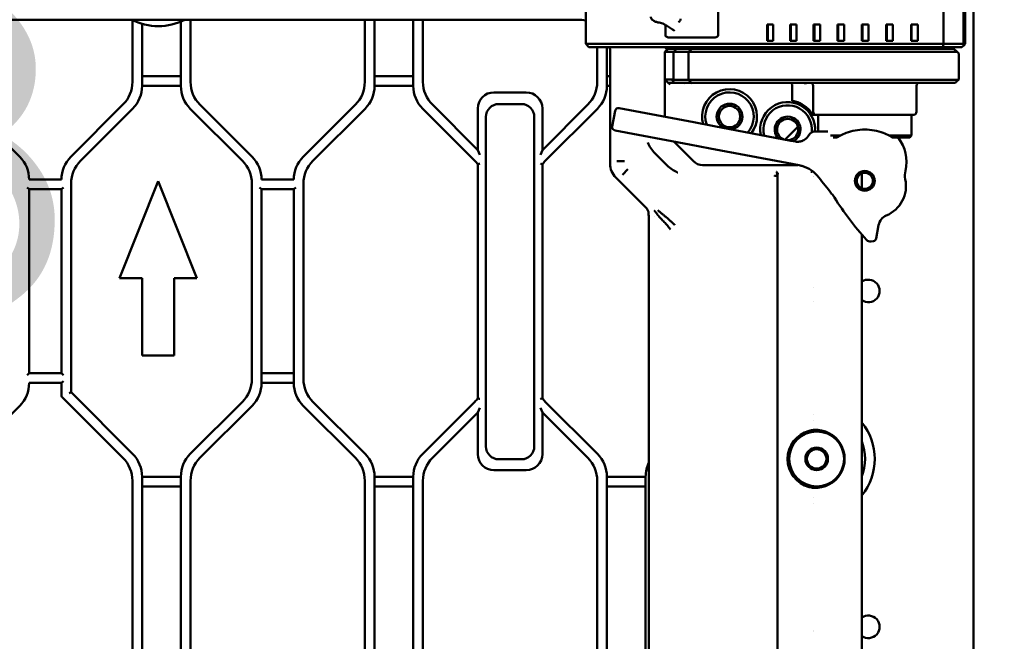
# Model space of a CAD drawing. Header units: millimetres. Extents: x 0 to 14369, y -869 to 2970.
# Tile 123 of 256: x 1239 to 1391, y 1782 to 1879. Entities that reach past the tile are written whole.
import ezdxf

# ---------------------------------------------------------------- set-up
doc = ezdxf.new("R2010")
doc.units = ezdxf.units.MM
doc.header["$LTSCALE"] = 10
for name, color, linetype, lineweight in [('Bemaßung (ISO)', 7, 'Continuous', 25), ('Detailumgrenzung (ISO)', 7, 'Continuous', 25), ('Sichtbar (ISO)', 7, 'Continuous', 50)]:
    doc.layers.add(name, color=color, linetype=linetype, lineweight=lineweight)
doc.styles.add('Bezeichnungstext (DIN)', font='isocpeur.ttf')
doc.styles.add('Notiztext (DIN)', font='isocpeur.ttf')
doc.dimstyles.new('Standard (DIN)', dxfattribs={"dimscale": 10, "dimtxt": 3.5, "dimasz": 2.5, "dimexe": 3.175, "dimexo": 0.8, "dimgap": 0.8, "dimtad": 1, "dimrnd": 1e-08, "dimzin": 0, "dimtxsty": 'Notiztext (DIN)', "dimcen": 0.09, "dimdle": 10, "dimclrd": 256, "dimclre": 256, "dimclrt": 256, "dimadec": 0, "dimazin": 0, "dimtfac": 1, "dimtmove": 0, "dimatfit": 3, "dimfxl": 1, "dimtolj": 1, "dimtzin": 0, "dimlwd": -1, "dimlwe": -1, "dimarcsym": 0})

# ---------------------------------------------------------------- blocks, each defined once
blk = doc.blocks.new('2DDetail1')
at = {"layer": 'Detailumgrenzung (ISO)', "insert": (120.424, 183.156), "char_height": 5.25, "attachment_point": 7, "style": 'Bezeichnungstext (DIN)'}
blk.add_mtext('B', dxfattribs=at)
blk = doc.blocks.new('*D13')
at = {"layer": 'Bemaßung (ISO)', "transparency": 16777216}
for p, q in [((1297.65, 2633.51), (1541.4, 2633.51)), ((1509.65, 1658.51), (1509.65, 2608.51)), ((1293.8, 1633.51), (1541.4, 1633.51))]:
    blk.add_line(p, q, dxfattribs=at)
for points in [[(1505.49, 2608.51), (1513.82, 2608.51), (1509.65, 2633.51)], [(1505.49, 1658.51), (1513.82, 1658.51), (1509.65, 1633.51)]]:
    blk.add_solid(points, dxfattribs=at)
at = {"layer": 'Defpoints', "color": 0, "transparency": 16777216}
for p in [(1289.65, 2633.51), (1509.65, 2633.51), (1285.8, 1633.51)]:
    blk.add_point(p, dxfattribs=at)
at = {"layer": 'Bemaßung (ISO)', "transparency": 16777216, "insert": (1459.65, 2060.89), "char_height": 35, "attachment_point": 1, "rotation": 90, "style": 'Notiztext (DIN)'}
blk.add_mtext('\\A1;1000,00', dxfattribs=at)
blk = doc.blocks.new('*D16')
at = {"layer": 'Bemaßung (ISO)', "transparency": 16777216}
for p, q in [((1319.75, 2563.11), (1623.5, 2563.11)), ((1591.75, 1734.91), (1591.75, 2538.11)), ((1319.75, 1709.91), (1623.5, 1709.91))]:
    blk.add_line(p, q, dxfattribs=at)
for points in [[(1587.59, 2538.11), (1595.92, 2538.11), (1591.75, 2563.11)], [(1587.59, 1734.91), (1595.92, 1734.91), (1591.75, 1709.91)]]:
    blk.add_solid(points, dxfattribs=at)
at = {"layer": 'Defpoints', "color": 0, "transparency": 16777216}
for p in [(1311.75, 2563.11), (1591.75, 2563.11), (1311.75, 1709.91)]:
    blk.add_point(p, dxfattribs=at)
at = {"layer": 'Bemaßung (ISO)', "transparency": 16777216, "insert": (1541.75, 2072.64), "char_height": 35, "attachment_point": 1, "rotation": 90, "style": 'Notiztext (DIN)'}
blk.add_mtext('\\A1;853,20', dxfattribs=at)

msp = doc.modelspace()

# ---------------------------------------------------------------- linework, layer by layer
at = {"layer": 'Sichtbar (ISO)'}
for p, q in [((1386.455, 2137.664), (1386.455, 1635.364)), ((1326.382, 1898.764), (1326.382, 1874.764)), ((1381.821, 1898.764), (1381.821, 1874.764)), ((1384.905, 1898.764), (1384.905, 1874.764)), ((1385.155, 1898.764), (1385.155, 1874.764)), ((1346.896, 1897.391), (1346.896, 1876.137)), ((1212.304, 1878.514), (1325.171, 1878.514)), ((1256.155, 1878.452), (1256.155, 1868.896)), ((1256.155, 1878.452), (1256.155, 1868.896)), ((1257.655, 1868.274), (1257.655, 1877.868)), ((1257.655, 1877.868), (1257.655, 1868.274)), ((1263.655, 1878.222), (1263.655, 1868.274)), ((1263.655, 1868.274), (1263.655, 1878.222)), ((1265.155, 1868.896), (1265.155, 1878.514)), ((1265.155, 1868.896), (1265.155, 1878.514)), ((1292.155, 1878.514), (1292.155, 1868.896)), ((1292.155, 1878.514), (1292.155, 1868.896)), ((1293.655, 1868.274), (1293.655, 1878.514)), ((1293.655, 1878.514), (1293.655, 1868.274)), ((1299.655, 1878.514), (1299.655, 1868.274)), ((1299.655, 1868.274), (1299.655, 1878.514)), ((1301.155, 1868.896), (1301.155, 1878.514)), ((1301.155, 1878.514), (1301.155, 1868.896)), ((1336.789, 1878.432), (1336.943, 1878.334)), ((1338.718, 1877.762), (1338.718, 1877.762)), ((1338.718, 1877.719), (1338.718, 1876.137)), ((1338.755, 1877.696), (1339.838, 1877.009)), ((1354.468, 1877.764), (1354.468, 1875.264)), ((1355.423, 1877.764), (1354.468, 1877.764)), ((1354.606, 1875.264), (1354.606, 1877.764)), ((1355.423, 1875.264), (1355.423, 1877.764)), ((1358.034, 1877.764), (1358.034, 1875.264)), ((1359.011, 1877.764), (1358.034, 1877.764)), ((1358.163, 1875.264), (1358.163, 1877.764)), ((1359.011, 1875.264), (1359.011, 1877.764)), ((1361.675, 1877.764), (1361.675, 1875.264)), ((1362.67, 1877.764), (1361.675, 1877.764)), ((1361.795, 1875.264), (1361.795, 1877.764)), ((1362.67, 1875.264), (1362.67, 1877.764)), ((1365.379, 1877.764), (1365.379, 1875.264)), ((1366.39, 1877.764), (1365.379, 1877.764)), ((1365.491, 1875.264), (1365.491, 1877.764)), ((1366.39, 1875.264), (1366.39, 1877.764)), ((1369.139, 1877.764), (1369.139, 1875.264)), ((1370.162, 1877.764), (1369.139, 1877.764)), ((1369.241, 1875.264), (1369.241, 1877.764)), ((1370.162, 1875.264), (1370.162, 1877.764)), ((1372.942, 1877.764), (1372.942, 1875.264)), ((1373.975, 1877.764), (1372.942, 1877.764)), ((1373.034, 1875.264), (1373.034, 1877.764)), ((1373.975, 1875.264), (1373.975, 1877.764)), ((1376.778, 1877.764), (1376.778, 1875.264)), ((1377.819, 1877.764), (1376.778, 1877.764)), ((1376.861, 1875.264), (1376.861, 1877.764)), ((1377.819, 1875.264), (1377.819, 1877.764)), ((1327.025, 1874.764), (1326.382, 1874.764)), ((1326.882, 1874.264), (1326.382, 1874.764)), ((1381.821, 1874.764), (1327.025, 1874.764)), ((1354.468, 1875.264), (1355.423, 1875.264)), ((1358.034, 1875.264), (1359.011, 1875.264)), ((1361.675, 1875.264), (1362.67, 1875.264)), ((1365.379, 1875.264), (1366.39, 1875.264)), ((1369.139, 1875.264), (1370.162, 1875.264)), ((1372.942, 1875.264), (1373.975, 1875.264)), ((1376.778, 1875.264), (1377.819, 1875.264)), ((1384.905, 1874.764), (1381.821, 1874.764)), ((1385.03, 1874.639), (1384.655, 1874.264)), ((1384.905, 1874.764), (1385.03, 1874.639)), ((1385.155, 1874.764), (1385.03, 1874.639)), ((1327.418, 1874.264), (1326.882, 1874.264)), ((1381.698, 1874.264), (1327.418, 1874.264)), ((1328.155, 1874.264), (1328.155, 1868.896)), ((1328.155, 1868.896), (1328.155, 1874.264)), ((1329.655, 1868.274), (1329.655, 1874.264)), ((1329.655, 1874.264), (1329.655, 1868.274)), ((1330.155, 1873.518), (1330.155, 1856.198)), ((1338.905, 1874.014), (1338.655, 1874.264)), ((1339.155, 1874.014), (1338.655, 1873.514)), ((1339.987, 1873.514), (1338.655, 1873.514)), ((1338.655, 1873.514), (1338.655, 1869.264)), ((1338.905, 1874.014), (1339.155, 1874.014)), ((1340.433, 1874.014), (1339.155, 1874.014)), ((1339.987, 1873.514), (1339.987, 1869.264)), ((1339.987, 1873.514), (1342.303, 1873.514)), ((1340.433, 1874.014), (1342.803, 1874.014)), ((1341.164, 1874.264), (1341.164, 1874.014)), ((1342.803, 1874.014), (1342.303, 1873.514)), ((1343.619, 1873.514), (1342.303, 1873.514)), ((1342.303, 1869.214), (1342.303, 1873.514)), ((1343.9, 1874.014), (1342.803, 1874.014)), ((1382.071, 1873.514), (1343.619, 1873.514)), ((1343.655, 1874.264), (1343.655, 1874.014)), ((1382.092, 1874.014), (1343.9, 1874.014)), ((1345.508, 1874.264), (1345.508, 1874.014)), ((1345.655, 1874.264), (1345.655, 1874.014)), ((1346.155, 1874.014), (1346.155, 1874.264)), ((1347.847, 1874.014), (1347.847, 1874.264)), ((1377.537, 1874.264), (1377.537, 1874.014)), ((1384.655, 1874.264), (1381.698, 1874.264)), ((1383.905, 1873.514), (1382.071, 1873.514)), ((1383.405, 1874.014), (1382.092, 1874.014)), ((1383.405, 1874.014), (1383.905, 1873.514)), ((1384.155, 1873.264), (1383.905, 1873.514)), ((1384.155, 1873.264), (1384.155, 1869.264)), ((1263.655, 1869.774), (1257.655, 1869.774)), ((1257.655, 1869.774), (1263.655, 1869.774)), ((1299.655, 1869.774), (1293.655, 1869.774)), ((1293.655, 1869.774), (1299.655, 1869.774)), ((1330.155, 1869.774), (1329.655, 1869.774)), ((1329.655, 1869.774), (1330.155, 1869.774)), ((1339.155, 1868.764), (1338.655, 1869.264)), ((1339.987, 1869.264), (1338.655, 1869.264)), ((1338.655, 1863.474), (1338.655, 1869.264)), ((1340.11, 1868.764), (1339.155, 1868.764)), ((1339.155, 1868.764), (1339.455, 1868.464)), ((1339.704, 1869.214), (1340.11, 1868.764)), ((1342.303, 1869.214), (1339.704, 1869.214)), ((1342.753, 1868.764), (1340.11, 1868.764)), ((1341.602, 1868.502), (1341.602, 1868.502)), ((1342.303, 1869.214), (1343.619, 1869.214)), ((1342.753, 1868.764), (1342.303, 1869.214)), ((1342.712, 1868.502), (1342.712, 1868.502)), ((1342.753, 1868.764), (1343.872, 1868.764)), ((1343.619, 1869.214), (1382.071, 1869.214)), ((1343.872, 1868.764), (1382.09, 1868.764)), ((1361.15, 1868.764), (1361.15, 1868.764)), ((1382.071, 1869.214), (1384.105, 1869.214)), ((1382.09, 1868.764), (1383.655, 1868.764)), ((1384.105, 1869.214), (1384.155, 1869.264)), ((1257.655, 1868.274), (1263.655, 1868.274)), ((1263.655, 1868.274), (1257.655, 1868.274)), ((1293.655, 1868.274), (1299.655, 1868.274)), ((1299.655, 1868.274), (1293.655, 1868.274)), ((1317.155, 1867.264), (1312.155, 1867.264)), ((1312.155, 1867.264), (1317.155, 1867.264)), ((1329.655, 1868.274), (1330.155, 1868.274)), ((1330.155, 1868.274), (1329.655, 1868.274)), ((1358.383, 1868.264), (1358.383, 1865.955)), ((1361.611, 1868.264), (1361.611, 1864.264)), ((1377.611, 1868.264), (1377.611, 1864.264)), ((1312.914, 1865.453), (1316.414, 1865.453)), ((1316.414, 1865.453), (1312.914, 1865.453)), ((1238.69, 1857.289), (1230.619, 1865.36)), ((1254.69, 1865.36), (1246.619, 1857.289)), ((1254.69, 1865.36), (1246.619, 1857.289)), ((1248.119, 1856.668), (1256.19, 1864.739)), ((1256.19, 1864.739), (1248.119, 1856.668)), ((1265.119, 1864.739), (1273.19, 1856.668)), ((1273.19, 1856.668), (1265.119, 1864.739)), ((1274.69, 1857.289), (1266.619, 1865.36)), ((1274.69, 1857.289), (1266.619, 1865.36)), ((1290.69, 1865.36), (1282.619, 1857.289)), ((1290.69, 1865.36), (1282.619, 1857.289)), ((1284.119, 1856.668), (1292.19, 1864.739)), ((1292.19, 1864.739), (1284.119, 1856.668)), ((1301.119, 1864.739), (1309.19, 1856.668)), ((1309.19, 1856.668), (1301.119, 1864.739)), ((1309.655, 1858.325), (1302.619, 1865.36)), ((1302.619, 1865.36), (1309.655, 1858.325)), ((1309.655, 1864.764), (1309.655, 1858.325)), ((1309.655, 1858.325), (1309.655, 1864.764)), ((1326.69, 1865.36), (1319.655, 1858.325)), ((1319.655, 1858.325), (1326.69, 1865.36)), ((1319.655, 1858.325), (1319.655, 1864.764)), ((1319.655, 1864.764), (1319.655, 1858.325)), ((1320.119, 1856.668), (1328.19, 1864.739)), ((1328.19, 1864.739), (1320.119, 1856.668)), ((1330.494, 1861.966), (1330.959, 1864.423)), ((1331.543, 1864.821), (1331.577, 1864.814)), ((1331.577, 1864.814), (1343.101, 1862.633)), ((1310.914, 1812.453), (1310.914, 1863.453)), ((1310.914, 1863.453), (1310.914, 1812.453)), ((1318.414, 1863.453), (1318.414, 1812.453)), ((1318.414, 1812.453), (1318.414, 1863.453)), ((1343.101, 1862.633), (1346.285, 1862.03)), ((1361.552, 1863.764), (1362.111, 1863.764)), ((1362.111, 1863.764), (1377.111, 1863.764)), ((1362.361, 1863.564), (1362.361, 1861.184)), ((1376.861, 1863.564), (1376.861, 1860.564)), ((1330.926, 1861.375), (1330.892, 1861.382)), ((1342.449, 1859.194), (1330.926, 1861.375)), ((1358.169, 1859.779), (1346.285, 1862.03)), ((1359.253, 1861.923), (1357.278, 1859.948)), ((1357.278, 1859.948), (1359.253, 1861.923)), ((1361.839, 1861.184), (1363.888, 1861.184)), ((1343.069, 1856.6), (1340.014, 1859.655)), ((1358.832, 1859.654), (1358.169, 1859.779)), ((1365.82, 1860.564), (1364.314, 1860.564)), ((1365.309, 1860.264), (1364.733, 1860.264)), ((1365.31, 1860.264), (1365.309, 1860.264)), ((1376.861, 1860.564), (1373.383, 1860.564)), ((1376.561, 1860.264), (1373.897, 1860.264)), ((1376.561, 1860.264), (1376.861, 1860.564)), ((1309.955, 1857.6), (1309.655, 1858.325)), ((1309.655, 1858.325), (1309.955, 1857.6)), ((1319.655, 1858.325), (1319.355, 1857.6)), ((1319.655, 1858.325), (1319.355, 1857.6)), ((1339.01, 1855.93), (1337.066, 1857.874)), ((1345.634, 1858.591), (1342.449, 1859.194)), ((1345.634, 1858.591), (1357.518, 1856.341)), ((1332.394, 1856.63), (1331.196, 1856.63)), ((1357.518, 1856.341), (1359.441, 1855.976)), ((1309.655, 1856.132), (1309.655, 1819.896)), ((1309.655, 1819.896), (1309.655, 1856.132)), ((1319.655, 1819.896), (1319.655, 1856.132)), ((1319.655, 1856.132), (1319.655, 1819.896)), ((1332.921, 1855.359), (1332.073, 1854.511)), ((1359.244, 1856.014), (1344.483, 1856.014)), ((1245.155, 1853.753), (1240.155, 1853.753)), ((1260.155, 1853.514), (1254.155, 1838.514)), ((1254.155, 1838.514), (1260.155, 1853.514)), ((1266.155, 1838.514), (1260.155, 1853.514)), ((1260.155, 1853.514), (1266.155, 1838.514)), ((1281.155, 1853.753), (1276.155, 1853.753)), ((1331.032, 1854.08), (1335.725, 1849.387)), ((1356.13, 1726.776), (1356.078, 1854.365)), ((1369.155, 1854.728), (1369.155, 1852.4)), ((1239.855, 1852.553), (1240.155, 1852.253)), ((1240.155, 1823.774), (1240.155, 1852.253)), ((1240.155, 1852.253), (1240.155, 1823.774)), ((1240.155, 1852.253), (1245.155, 1852.253)), ((1245.155, 1852.253), (1245.455, 1852.553)), ((1245.155, 1852.253), (1245.155, 1823.774)), ((1245.155, 1823.774), (1245.155, 1852.253)), ((1246.655, 1820.825), (1246.655, 1853.132)), ((1246.655, 1853.132), (1246.655, 1820.825)), ((1274.655, 1853.132), (1274.655, 1822.896)), ((1274.655, 1822.896), (1274.655, 1853.132)), ((1275.855, 1852.553), (1276.155, 1852.253)), ((1276.155, 1822.274), (1276.155, 1852.253)), ((1276.155, 1852.253), (1276.155, 1822.274)), ((1276.155, 1852.253), (1281.155, 1852.253)), ((1281.155, 1852.253), (1281.455, 1852.553)), ((1281.155, 1852.253), (1281.155, 1822.274)), ((1281.155, 1822.274), (1281.155, 1852.253)), ((1282.655, 1822.896), (1282.655, 1853.132)), ((1282.655, 1853.132), (1282.655, 1822.896)), ((1337.002, 1848.11), (1337.002, 1848.11)), ((1336.155, 1846.219), (1336.155, 1728.551)), ((1371.36, 1844.649), (1371.752, 1846.718)), ((1369.155, 1845.241), (1369.155, 1727.189)), ((1370.606, 1844.183), (1370.962, 1844.251)), ((1254.155, 1838.514), (1257.68, 1838.514)), ((1257.68, 1838.514), (1254.155, 1838.514)), ((1257.68, 1838.514), (1257.68, 1826.514)), ((1257.68, 1826.514), (1257.68, 1838.514)), ((1262.63, 1838.514), (1266.155, 1838.514)), ((1262.63, 1826.514), (1262.63, 1838.514)), ((1266.155, 1838.514), (1262.63, 1838.514)), ((1262.63, 1838.514), (1262.63, 1826.514)), ((1361.687, 1837.086), (1361.687, 1837.086)), ((1361.687, 1834.854), (1361.687, 1834.854)), ((1257.68, 1826.514), (1262.63, 1826.514)), ((1262.63, 1826.514), (1257.68, 1826.514)), ((1240.155, 1823.774), (1239.855, 1823.474)), ((1245.155, 1823.774), (1240.155, 1823.774)), ((1245.455, 1823.474), (1245.155, 1823.774)), ((1281.155, 1823.774), (1276.155, 1823.774)), ((1276.155, 1823.774), (1281.155, 1823.774)), ((1240.155, 1822.274), (1245.155, 1822.274)), ((1245.155, 1822.274), (1245.455, 1822.574)), ((1245.155, 1822.274), (1245.155, 1820.327)), ((1245.155, 1822.274), (1245.155, 1820.327)), ((1276.155, 1822.274), (1281.155, 1822.274)), ((1281.155, 1822.274), (1276.155, 1822.274)), ((1245.243, 1820.115), (1254.69, 1810.668)), ((1245.243, 1820.115), (1254.69, 1810.668)), ((1246.355, 1820.7), (1246.655, 1820.825)), ((1246.655, 1820.825), (1246.355, 1820.7)), ((1256.19, 1811.289), (1246.655, 1820.825)), ((1246.655, 1820.825), (1256.19, 1811.289)), ((1230.619, 1810.668), (1238.69, 1818.739)), ((1273.19, 1819.36), (1265.119, 1811.289)), ((1265.119, 1811.289), (1273.19, 1819.36)), ((1266.619, 1810.668), (1274.69, 1818.739)), ((1274.69, 1818.739), (1266.619, 1810.668)), ((1282.619, 1818.739), (1290.69, 1810.668)), ((1290.69, 1810.668), (1282.619, 1818.739)), ((1292.19, 1811.289), (1284.119, 1819.36)), ((1284.119, 1819.36), (1292.19, 1811.289)), ((1309.19, 1819.36), (1301.119, 1811.289)), ((1301.119, 1811.289), (1309.19, 1819.36)), ((1309.655, 1817.703), (1309.955, 1818.427)), ((1309.655, 1817.703), (1309.955, 1818.427)), ((1319.355, 1818.427), (1319.655, 1817.703)), ((1319.655, 1817.703), (1319.355, 1818.427)), ((1328.19, 1811.289), (1320.119, 1819.36)), ((1320.119, 1819.36), (1328.19, 1811.289)), ((1302.619, 1810.668), (1309.655, 1817.703)), ((1309.655, 1817.703), (1302.619, 1810.668)), ((1309.655, 1817.703), (1309.655, 1811.264)), ((1309.655, 1811.264), (1309.655, 1817.703)), ((1319.655, 1811.264), (1319.655, 1817.703)), ((1319.655, 1817.703), (1326.69, 1810.668)), ((1319.655, 1817.703), (1319.655, 1811.264)), ((1326.69, 1810.668), (1319.655, 1817.703)), ((1361.687, 1817.419), (1361.687, 1817.419)), ((1316.414, 1810.453), (1312.914, 1810.453)), ((1312.914, 1810.453), (1316.414, 1810.453)), ((1257.655, 1776.274), (1257.655, 1807.753)), ((1263.655, 1807.753), (1257.655, 1807.753)), ((1257.655, 1807.753), (1257.655, 1776.274)), ((1257.655, 1807.753), (1263.655, 1807.753)), ((1263.655, 1807.753), (1263.655, 1776.274)), ((1263.655, 1776.274), (1263.655, 1807.753)), ((1293.655, 1777.774), (1293.655, 1807.753)), ((1299.655, 1807.753), (1293.655, 1807.753)), ((1293.655, 1807.753), (1293.655, 1777.774)), ((1293.655, 1807.753), (1299.655, 1807.753)), ((1299.655, 1807.753), (1299.655, 1777.774)), ((1299.655, 1777.774), (1299.655, 1807.753)), ((1312.155, 1808.764), (1317.155, 1808.764)), ((1317.155, 1808.764), (1312.155, 1808.764)), ((1329.655, 1776.274), (1329.655, 1807.753)), ((1335.655, 1807.753), (1329.655, 1807.753)), ((1329.655, 1807.753), (1329.655, 1776.274)), ((1329.655, 1807.753), (1335.655, 1807.753)), ((1335.655, 1807.753), (1335.655, 1776.274)), ((1335.655, 1776.274), (1335.655, 1807.753)), ((1256.155, 1807.132), (1256.155, 1776.896)), ((1256.155, 1807.132), (1256.155, 1776.896)), ((1257.655, 1806.253), (1263.655, 1806.253)), ((1263.655, 1806.253), (1257.655, 1806.253)), ((1265.155, 1776.896), (1265.155, 1807.132)), ((1265.155, 1807.132), (1265.155, 1776.896)), ((1292.155, 1807.132), (1292.155, 1776.896)), ((1292.155, 1776.896), (1292.155, 1807.132)), ((1293.655, 1806.253), (1299.655, 1806.253)), ((1299.655, 1806.253), (1293.655, 1806.253)), ((1301.155, 1776.896), (1301.155, 1807.132)), ((1301.155, 1807.132), (1301.155, 1776.896)), ((1328.155, 1807.132), (1328.155, 1776.896)), ((1328.155, 1776.896), (1328.155, 1807.132)), ((1329.655, 1806.253), (1335.655, 1806.253)), ((1335.655, 1806.253), (1329.655, 1806.253)), ((1361.687, 1803.609), (1361.687, 1803.609)), ((1361.687, 1783.902), (1361.687, 1783.902)), ((1361.687, 1783.786), (1361.687, 1783.786))]:
    msp.add_line(p, q, dxfattribs=at)
for centre, radius in [((1348.655, 1863.514), 1.65), ((1369.611, 1853.564), 1.53), ((1369.611, 1853.564), 1.25), ((1362.155, 1810.514), 4.25), ((1362.155, 1810.514), 1.75), ((1362.155, 1810.514), 1.5)]:
    msp.add_circle(centre, radius, dxfattribs=at)
for centre, radius, start, end in [((1260.155, 1886.514), 9, 242.73396, 297.26604), ((1260.155, 1886.514), 9, 242.73396, 297.26604), ((1251.155, 1868.896), 5, 315, 0), ((1251.155, 1868.896), 5, 315, 0), ((1270.155, 1868.896), 5, 180, 225), ((1270.155, 1868.896), 5, 180, 225), ((1287.155, 1868.896), 5, 315, 0), ((1287.155, 1868.896), 5, 315, 0), ((1306.155, 1868.896), 5, 180, 225), ((1306.155, 1868.896), 5, 180, 225), ((1323.155, 1868.896), 5, 315, 0), ((1323.155, 1868.896), 5, 315, 0), ((1357.883, 1868.264), 0.5, 0, 90), ((1361.111, 1868.264), 0.5, 0, 90), ((1378.111, 1868.264), 0.5, 90, 180), ((1252.655, 1868.274), 5, 315, 0), ((1252.655, 1868.274), 5, 315, 0), ((1268.655, 1868.274), 5, 180, 225), ((1268.655, 1868.274), 5, 180, 225), ((1288.655, 1868.274), 5, 315, 0), ((1288.655, 1868.274), 5, 315, 0), ((1304.655, 1868.274), 5, 180, 225), ((1304.655, 1868.274), 5, 180, 225), ((1312.155, 1864.764), 2.5, 90, 180), ((1312.155, 1864.764), 2.5, 90, 180), ((1317.155, 1864.764), 2.5, 0, 90), ((1317.155, 1864.764), 2.5, 0, 90), ((1324.655, 1868.274), 5, 315, 0), ((1324.655, 1868.274), 5, 315, 0), ((1348.655, 1863.514), 4.25, 322.7356, 195.82148), ((1348.655, 1863.514), 3.75, 318.85083, 199.70625), ((1312.914, 1863.453), 2, 90, 180), ((1312.914, 1863.453), 2, 90, 180), ((1316.414, 1863.453), 2, 0, 90), ((1316.414, 1863.453), 2, 0, 90), ((1348.655, 1863.514), 2, 277.54752, 241.00957), ((1357.655, 1861.514), 4.25, 355.54931, 191.51629), ((1331.45, 1864.33), 0.5, 79.27854, 169.27854), ((1357.655, 1861.514), 3.75, 353.23321, 194.677), ((1362.111, 1864.264), 0.5, 180, 270), ((1377.111, 1864.264), 0.5, 270, 0), ((1357.655, 1861.514), 2, 295.74474, 222.81235), ((1357.655, 1861.514), 1.65, 272.16931, 246.38778), ((1362.561, 1863.564), 0.2, 90, 180), ((1376.661, 1863.564), 0.2, 0, 90), ((1330.985, 1861.873), 0.5, 169.27854, 259.27854), ((1361.839, 1860.184), 1, 90, 151.42328), ((1359.204, 1861.619), 2, 303.96741, 331.42328), ((1370.071, 1856.53), 6, 346.50942, 38.48388), ((1235.155, 1853.753), 5, 0, 45), ((1235.155, 1853.753), 5, 0, 45), ((1250.155, 1853.753), 5, 135, 180), ((1250.155, 1853.753), 5, 135, 180), ((1251.655, 1853.132), 5, 135, 180), ((1251.655, 1853.132), 5, 135, 180), ((1269.655, 1853.132), 5, 0, 45), ((1269.655, 1853.132), 5, 0, 45), ((1271.155, 1853.753), 5, 0, 45), ((1271.155, 1853.753), 5, 0, 45), ((1286.155, 1853.753), 5, 135, 180), ((1286.155, 1853.753), 5, 135, 180), ((1287.655, 1853.132), 5, 135, 180), ((1287.655, 1853.132), 5, 135, 180), ((1305.655, 1853.132), 5, 36.8699, 45), ((1305.655, 1853.132), 5, 36.8699, 45), ((1323.655, 1853.132), 5, 135, 143.1301), ((1323.655, 1853.132), 5, 135, 143.1301), ((1344.483, 1858.014), 2, 225, 270), ((1358.511, 1851.064), 5, 37.37547, 74.32024), ((1378.823, 1854.431), 3, 166.50942, 191.80745), ((1359.549, 1855.773), 2.6, 325.33497, 325.33531), ((1441.952, 1914.802), 100, 217.37547, 219.21696), ((1370.992, 1852.794), 5, 292.90611, 11.80745), ((1359.828, 1847.783), 6, 32.39849, 39.21696), ((1407.111, 1877.788), 50, 212.39849, 221.83987), ((1373.717, 1846.346), 2, 112.90611, 169.27854), ((1370.456, 1844.969), 0.8, 221.83987, 280.75975), ((1370.869, 1844.742), 0.5, 280.75975, 349.27854), ((1370.155, 1836.514), 1.75, 235.1501, 124.8499), ((1370.155, 1836.514), 1.75, 235.1501, 124.8499), ((1269.655, 1822.896), 5, 315, 0), ((1269.655, 1822.896), 5, 315, 0), ((1287.655, 1822.896), 5, 180, 225), ((1287.655, 1822.896), 5, 180, 225), ((1235.155, 1822.274), 5, 315, 0), ((1235.155, 1822.274), 5, 315, 0), ((1271.155, 1822.274), 5, 315, 0), ((1271.155, 1822.274), 5, 315, 0), ((1286.155, 1822.274), 5, 180, 225), ((1286.155, 1822.274), 5, 180, 225), ((1245.455, 1820.327), 0.3, 180, 225), ((1245.455, 1820.327), 0.3, 180, 225), ((1305.655, 1822.896), 5, 315, 323.1301), ((1305.655, 1822.896), 5, 315, 323.1301), ((1323.655, 1822.896), 5, 216.8699, 225), ((1323.655, 1822.896), 5, 216.8699, 225), ((1362.147, 1810.609), 5.904, 94.47129, 94.47138), ((1362.155, 1810.514), 9, 321.05756, 38.94244), ((1362.155, 1810.514), 9, 321.05756, 38.94244), ((1362.155, 1810.514), 4.512, 105.09345, 254.90643), ((1312.914, 1812.453), 2, 180, 270), ((1312.914, 1812.453), 2, 180, 270), ((1316.414, 1812.453), 2, 270, 0), ((1316.414, 1812.453), 2, 270, 0), ((1362.155, 1810.514), 7.5, 338.96053, 21.03947), ((1362.155, 1810.514), 7.5, 338.96053, 21.03947), ((1251.155, 1807.132), 5, 0, 45), ((1251.155, 1807.132), 5, 0, 45), ((1252.655, 1807.753), 5, 0, 45), ((1252.655, 1807.753), 5, 0, 45), ((1268.655, 1807.753), 5, 135, 180), ((1268.655, 1807.753), 5, 135, 180), ((1270.155, 1807.132), 5, 135, 180), ((1270.155, 1807.132), 5, 135, 180), ((1287.155, 1807.132), 5, 0, 45), ((1287.155, 1807.132), 5, 0, 45), ((1288.655, 1807.753), 5, 0, 45), ((1288.655, 1807.753), 5, 0, 45), ((1304.655, 1807.753), 5, 135, 180), ((1304.655, 1807.753), 5, 135, 180), ((1306.155, 1807.132), 5, 135, 180), ((1306.155, 1807.132), 5, 135, 180), ((1312.155, 1811.264), 2.5, 180, 270), ((1312.155, 1811.264), 2.5, 180, 270), ((1317.155, 1811.264), 2.5, 270, 0), ((1317.155, 1811.264), 2.5, 270, 0), ((1323.155, 1807.132), 5, 0, 45), ((1323.155, 1807.132), 5, 0, 45), ((1324.655, 1807.753), 5, 0, 45), ((1324.655, 1807.753), 5, 0, 45), ((1340.655, 1807.753), 5, 154.15807, 180), ((1340.655, 1807.753), 5, 154.15807, 180), ((1362.16, 1810.582), 6.069, 265.52859, 265.52869), ((1370.155, 1784.514), 1.75, 235.1501, 124.8499), ((1370.155, 1784.514), 1.75, 235.1501, 124.8499)]:
    msp.add_arc(centre, radius, start, end, dxfattribs=at)
for centre, major_axis, ratio, start_param, end_param in [((1325.148, 1873.495), (2.583, 4.312), 0.9948398, 0.2930097, 0.5374234), ((1337.21, 1878.756), (-0.268, -0.422), 0.7697511, 0.0000234, 0.0000488), ((1337.664, 1878.596), (-0.093, -0.491), 0.0856339, 0.0000143, 0.0000949), ((1339.023, 1878.118), (-0.268, -0.422), 0.7697511, 6.2831083, 6.283176), ((1325.148, 1873.495), (2.583, 4.312), 0.9948398, 5.2544259, 5.403653), ((1332.77, 1865.886), (15.232, 16.859), 0.0119612, 5.1927043, 5.2262505), ((1333.159, 1856.202), (2.776, 1.15), 0.998395, 2.7495583, 3.5337241), ((1356.135, 1854.323), (-0.506, 0), 0.1115945, 4.8300962, 6.2293624), ((1336.05, 1846.324), (-0.004, 2.83), 0.037007, 4.6752972, 5.6200102), ((1361.998, 1810.514), (-4.491, 0), 0.9993901, 1.5015032, 4.7816821)]:
    msp.add_ellipse(centre, major_axis=major_axis, ratio=ratio, start_param=start_param, end_param=end_param, dxfattribs=at)
for points, knots in [([(1336.789, 1878.432), (1336.735, 1878.466), (1336.683, 1878.505), (1336.603, 1878.588), (1336.571, 1878.628), (1336.51, 1878.732), (1336.485, 1878.801), (1336.469, 1878.899), (1336.466, 1878.928), (1336.466, 1878.957)], [0.000002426, 0.000002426, 0.000002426, 0.000002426, 0.022712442, 0.022712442, 0.039429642, 0.039429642, 0.061749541, 0.061749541, 0.070745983, 0.070745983, 0.070745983, 0.070745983]), ([(1337.57, 1878.105), (1337.486, 1878.121), (1337.4, 1878.143), (1337.24, 1878.192), (1337.163, 1878.221), (1337.04, 1878.278), (1336.99, 1878.304), (1336.943, 1878.334)], [0, 0, 0, 0, 0.025846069, 0.025846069, 0.051722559, 0.051722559, 0.071503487, 0.071503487, 0.071503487, 0.071503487]), ([(1338.755, 1877.696), (1338.709, 1877.726), (1338.647, 1877.76), (1338.496, 1877.831), (1338.405, 1877.869), (1338.192, 1877.947), (1338.067, 1877.986), (1337.818, 1878.053), (1337.693, 1878.082), (1337.57, 1878.105)], [0, 0, 0, 0, 0.03331023, 0.03331023, 0.06948657, 0.06948657, 0.11043174, 0.11043174, 0.14815651, 0.14815651, 0.14815651, 0.14815651]), ([(1341.078, 1878.651), (1341.078, 1878.59), (1341.067, 1878.528), (1341.027, 1878.415), (1340.998, 1878.362), (1340.925, 1878.268), (1340.881, 1878.227), (1340.802, 1878.173), (1340.769, 1878.155), (1340.735, 1878.14)], [0, 0, 0, 0, 0.018931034, 0.018931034, 0.037396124, 0.037396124, 0.056071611, 0.056071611, 0.068301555, 0.068301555, 0.068301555, 0.068301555]), ([(1338.718, 1876.137), (1338.718, 1876.117), (1338.72, 1876.097), (1338.73, 1876.045), (1338.742, 1876.015), (1338.781, 1875.949), (1338.812, 1875.918), (1338.897, 1875.851), (1338.965, 1875.819), (1339.119, 1875.776), (1339.205, 1875.765), (1339.295, 1875.765)], [-0.15387879, -0.15387879, -0.15387879, -0.15387879, -0.14477637, -0.14477637, -0.12921145, -0.12921145, -0.10639976, -0.10639976, -0.06907313, -0.06907313, -0.03235302, -0.03235302, -0.03235302, -0.03235302]), ([(1340.079, 1876.812), (1340.079, 1876.812), (1340.077, 1876.815), (1340.063, 1876.833), (1340.04, 1876.858), (1339.964, 1876.923), (1339.907, 1876.965), (1339.838, 1877.009)], [0.05193406, 0.05193406, 0.05193406, 0.05193406, 0.068414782, 0.068414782, 0.106759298, 0.106759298, 0.150897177, 0.150897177, 0.150897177, 0.150897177]), ([(1346.266, 1875.765), (1346.33, 1875.765), (1346.392, 1875.77), (1346.549, 1875.794), (1346.635, 1875.822), (1346.746, 1875.882), (1346.786, 1875.91), (1346.841, 1875.971), (1346.86, 1875.998), (1346.885, 1876.057), (1346.893, 1876.086), (1346.895, 1876.123), (1346.896, 1876.13), (1346.896, 1876.137)], [-0.62586416, -0.62586416, -0.62586416, -0.62586416, -0.60161018, -0.60161018, -0.5613385, -0.5613385, -0.53707792, -0.53707792, -0.52080909, -0.52080909, -0.50624282, -0.50624282, -0.5030263, -0.5030263, -0.5030263, -0.5030263]), ([(1339.295, 1875.765), (1340.419, 1875.764), (1341.559, 1875.764), (1343.861, 1875.764), (1345.048, 1875.764), (1346.266, 1875.765)], [10.68721764, 10.68721764, 10.68721764, 10.68721764, 11.10875125, 11.10875125, 11.53028606, 11.53028606, 11.53028606, 11.53028606]), ([(1341.096, 1868.764), (1341.265, 1868.764), (1341.438, 1868.764), (1341.704, 1868.764), (1341.793, 1868.764), (1341.971, 1868.764), (1342.064, 1868.764), (1342.155, 1868.764)], [-0.1110484, -0.1110484, -0.1110484, -0.1110484, -0.05492565, -0.05492565, -0.02723514, -0.02723514, -0.00000149, -0.00000149, -0.00000149, -0.00000149]), ([(1342.155, 1868.764), (1342.201, 1868.764), (1342.246, 1868.764), (1342.336, 1868.764), (1342.382, 1868.764), (1342.517, 1868.764), (1342.605, 1868.764), (1342.871, 1868.764), (1343.045, 1868.764), (1343.213, 1868.764)], [-0.10821476, -0.10821476, -0.10821476, -0.10821476, -0.09445954, -0.09445954, -0.08093295, -0.08093295, -0.05419985, -0.05419985, -0.00000683, -0.00000683, -0.00000683, -0.00000683]), ([(1359.622, 1868.764), (1359.778, 1868.763), (1359.927, 1868.75), (1360.138, 1868.725), (1360.215, 1868.715), (1360.316, 1868.706), (1360.344, 1868.704), (1360.384, 1868.702), (1360.396, 1868.701), (1360.418, 1868.701), (1360.427, 1868.701), (1360.447, 1868.701), (1360.457, 1868.701), (1360.486, 1868.702), (1360.503, 1868.704), (1360.628, 1868.714), (1360.736, 1868.737), (1360.929, 1868.76), (1360.994, 1868.764), (1361.054, 1868.764)], [-1.34129729, -1.34129729, -1.34129729, -1.34129729, -1.30202384, -1.30202384, -1.28095457, -1.28095457, -1.27269421, -1.27269421, -1.26913478, -1.26913478, -1.26641042, -1.26641042, -1.26338426, -1.26338426, -1.25819376, -1.25819376, -1.22652468, -1.22652468, -1.20758384, -1.20758384, -1.20758384, -1.20758384]), ([(1384.105, 1869.214), (1384.051, 1869.16), (1383.998, 1869.107), (1383.947, 1869.056), (1383.895, 1869.004), (1383.845, 1868.954), (1383.797, 1868.906), (1383.748, 1868.857), (1383.701, 1868.81), (1383.655, 1868.764)], [0, 0, 0, 0, 0.33333333, 0.33333333, 0.33333333, 0.66666667, 0.66666667, 0.66666667, 0.99998355, 0.99998355, 0.99998355, 0.99998355]), ([(1358.383, 1865.955), (1358.383, 1865.955), (1358.476, 1865.943), (1358.852, 1865.856), (1359.135, 1865.777), (1359.624, 1865.564), (1359.825, 1865.464), (1360.239, 1865.206), (1360.451, 1865.049), (1360.841, 1864.703), (1361.036, 1864.495), (1361.217, 1864.264)], [-0.84613544, -0.84613544, -0.84613544, -0.84613544, -0.69307276, -0.69307276, -0.54001007, -0.54001007, -0.45790626, -0.45790626, -0.37580244, -0.37580244, -0.28776774, -0.28776774, -0.28776774, -0.28776774]), ([(1361.217, 1864.264), (1361.254, 1864.216), (1361.291, 1864.166), (1361.362, 1864.066), (1361.395, 1864.017), (1361.451, 1863.93), (1361.474, 1863.893), (1361.513, 1863.83), (1361.527, 1863.806), (1361.547, 1863.772), (1361.552, 1863.764), (1361.552, 1863.764)], [-0.390608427, -0.390608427, -0.390608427, -0.390608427, -0.371975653, -0.371975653, -0.353644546, -0.353644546, -0.33705082, -0.33705082, -0.319991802, -0.319991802, -0.301823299, -0.301823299, -0.301823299, -0.301823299]), ([(1373.383, 1860.564), (1373.095, 1860.717), (1372.79, 1860.859), (1371.582, 1861.323), (1370.579, 1861.514), (1368.621, 1861.514), (1367.618, 1861.323), (1366.413, 1860.859), (1366.108, 1860.717), (1365.82, 1860.564)], [3.27025035, 3.27025035, 3.27025035, 3.27025035, 3.37592687, 3.37592687, 3.66959403, 3.66959403, 3.96326119, 3.96326119, 4.06893772, 4.06893772, 4.06893772, 4.06893772]), ([(1335.983, 1859.493), (1335.985, 1859.489), (1335.987, 1859.485), (1336.113, 1859.184), (1336.266, 1858.899), (1336.662, 1858.306), (1336.883, 1858.057), (1337.066, 1857.874)], [-0.14289282, -0.14289282, -0.14289282, -0.14289282, -0.14198464, -0.14198464, -0.07769271, -0.07769271, -0.00000866, -0.00000866, -0.00000866, -0.00000866]), ([(1360.322, 1859.96), (1360.226, 1859.896), (1360.127, 1859.841), (1360.021, 1859.793), (1360.004, 1859.786), (1359.986, 1859.778), (1359.969, 1859.771), (1359.891, 1859.739), (1359.809, 1859.711), (1359.728, 1859.689), (1359.679, 1859.676), (1359.631, 1859.665), (1359.585, 1859.656), (1359.541, 1859.647), (1359.499, 1859.641), (1359.458, 1859.635), (1359.386, 1859.626), (1359.316, 1859.621), (1359.238, 1859.619), (1359.232, 1859.619), (1359.225, 1859.619), (1359.219, 1859.619), (1359.154, 1859.619), (1359.084, 1859.621), (1359.012, 1859.628), (1358.953, 1859.634), (1358.893, 1859.642), (1358.832, 1859.654)], [0.00000006, 0.00000006, 0.00000006, 0.00000006, 0.21530923, 0.21530923, 0.21530923, 0.25, 0.25, 0.25, 0.40489882, 0.40489882, 0.40489882, 0.5, 0.5, 0.5, 0.59097905, 0.59097905, 0.59097905, 0.75, 0.75, 0.75, 0.76258519, 0.76258519, 0.76258519, 0.89351916, 0.89351916, 0.89351916, 1, 1, 1, 1]), ([(1365.309, 1860.264), (1365.359, 1860.296), (1365.411, 1860.328), (1365.466, 1860.361), (1365.52, 1860.394), (1365.576, 1860.427), (1365.635, 1860.461), (1365.694, 1860.495), (1365.756, 1860.529), (1365.82, 1860.564)], [0, 0, 0, 0, 0.3333333, 0.3333333, 0.3333333, 0.6666667, 0.6666667, 0.6666667, 1, 1, 1, 1]), ([(1373.383, 1860.564), (1373.447, 1860.529), (1373.509, 1860.495), (1373.568, 1860.462), (1373.627, 1860.428), (1373.684, 1860.395), (1373.739, 1860.362), (1373.793, 1860.329), (1373.846, 1860.296), (1373.897, 1860.264)], [0, 0, 0, 0, 0.3333333, 0.3333333, 0.3333333, 0.6666667, 0.6666667, 0.6666667, 1, 1, 1, 1]), ([(1309.955, 1856.231), (1309.954, 1856.23), (1309.953, 1856.23), (1309.911, 1856.216), (1309.87, 1856.203), (1309.796, 1856.179), (1309.764, 1856.168), (1309.711, 1856.151), (1309.691, 1856.144), (1309.663, 1856.135), (1309.655, 1856.132), (1309.655, 1856.132), (1309.655, 1856.132), (1309.655, 1856.132)], [-0.000258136, -0.000258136, -0.000258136, -0.000258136, 0, 0, 0.013073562, 0.013073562, 0.025202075, 0.025202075, 0.036700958, 0.036700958, 0.047880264, 0.047880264, 0.048298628, 0.048298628, 0.048298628, 0.048298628]), ([(1309.655, 1856.132), (1309.655, 1856.132), (1309.655, 1856.132), (1309.655, 1856.132), (1309.663, 1856.135), (1309.691, 1856.144), (1309.711, 1856.151), (1309.764, 1856.168), (1309.796, 1856.179), (1309.87, 1856.203), (1309.911, 1856.216), (1309.953, 1856.23), (1309.954, 1856.23), (1309.955, 1856.231)], [-0.048298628, -0.048298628, -0.048298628, -0.048298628, -0.047880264, -0.047880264, -0.036700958, -0.036700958, -0.025202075, -0.025202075, -0.013073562, -0.013073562, 0, 0, 0.000258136, 0.000258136, 0.000258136, 0.000258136]), ([(1319.655, 1856.132), (1319.655, 1856.132), (1319.648, 1856.134), (1319.622, 1856.143), (1319.601, 1856.15), (1319.547, 1856.168), (1319.513, 1856.179), (1319.439, 1856.203), (1319.398, 1856.217), (1319.356, 1856.23), (1319.356, 1856.23), (1319.355, 1856.231)], [0.048298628, 0.048298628, 0.048298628, 0.048298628, 0.059216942, 0.059216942, 0.071125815, 0.071125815, 0.083701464, 0.083701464, 0.096603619, 0.096603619, 0.096861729, 0.096861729, 0.096861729, 0.096861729]), ([(1319.355, 1856.231), (1319.356, 1856.23), (1319.356, 1856.23), (1319.398, 1856.217), (1319.439, 1856.203), (1319.513, 1856.179), (1319.547, 1856.168), (1319.601, 1856.15), (1319.622, 1856.143), (1319.648, 1856.134), (1319.655, 1856.132), (1319.655, 1856.132)], [-0.096861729, -0.096861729, -0.096861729, -0.096861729, -0.096603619, -0.096603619, -0.083701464, -0.083701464, -0.071125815, -0.071125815, -0.059216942, -0.059216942, -0.048298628, -0.048298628, -0.048298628, -0.048298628]), ([(1339.01, 1855.93), (1339.193, 1855.746), (1339.442, 1855.526), (1340.001, 1855.153), (1340.248, 1855.016), (1340.545, 1854.883), (1340.587, 1854.865), (1340.629, 1854.847)], [-0.20060979, -0.20060979, -0.20060979, -0.20060979, -0.08414368, -0.08414368, 0, 0, 0.01367686, 0.01367686, 0.01367686, 0.01367686]), ([(1355.941, 1854.964), (1355.944, 1854.963), (1355.947, 1854.961), (1355.95, 1854.958), (1355.954, 1854.955), (1355.957, 1854.951), (1355.96, 1854.946), (1355.966, 1854.936), (1355.972, 1854.922), (1355.978, 1854.905), (1355.983, 1854.888), (1355.988, 1854.867), (1355.993, 1854.844), (1355.993, 1854.843), (1355.993, 1854.841), (1355.993, 1854.84)], [0, 0, 0, 0, 0.0634764, 0.0634764, 0.0634764, 0.12692955, 0.12692955, 0.12692955, 0.25378617, 0.25378617, 0.25378617, 0.38060998, 0.38060998, 0.38060998, 0.38602325, 0.38602325, 0.38602325, 0.38602325]), ([(1355.993, 1854.84), (1355.997, 1854.818), (1356.001, 1854.793), (1356.005, 1854.766), (1356.009, 1854.738), (1356.014, 1854.708), (1356.019, 1854.676), (1356.024, 1854.645), (1356.029, 1854.612), (1356.036, 1854.578), (1356.039, 1854.56), (1356.042, 1854.543), (1356.045, 1854.525), (1356.048, 1854.513), (1356.05, 1854.501), (1356.052, 1854.488)], [0.38602325, 0.38602325, 0.38602325, 0.38602325, 0.50744094, 0.50744094, 0.50744094, 0.63431909, 0.63431909, 0.63431909, 0.76128458, 0.76128458, 0.76128458, 0.82536642, 0.82536642, 0.82536642, 0.86981499, 0.86981499, 0.86981499, 0.86981499]), ([(1356.094, 1854.462), (1356.095, 1854.468), (1356.097, 1854.474), (1356.098, 1854.479), (1356.105, 1854.516), (1356.112, 1854.552), (1356.117, 1854.586), (1356.123, 1854.621), (1356.127, 1854.654), (1356.129, 1854.686), (1356.131, 1854.717), (1356.132, 1854.747), (1356.131, 1854.774), (1356.131, 1854.78), (1356.131, 1854.785), (1356.131, 1854.791)], [0.09359113, 0.09359113, 0.09359113, 0.09359113, 0.11357889, 0.11357889, 0.11357889, 0.24021048, 0.24021048, 0.24021048, 0.36684207, 0.36684207, 0.36684207, 0.49347365, 0.49347365, 0.49347365, 0.51937248, 0.51937248, 0.51937248, 0.51937248]), ([(1359.441, 1855.976), (1359.488, 1855.968), (1359.535, 1855.958), (1359.582, 1855.948), (1359.629, 1855.937), (1359.676, 1855.926), (1359.723, 1855.915), (1359.77, 1855.903), (1359.816, 1855.891), (1359.862, 1855.878)], [0, 0, 0, 0, 0.3333333, 0.3333333, 0.3333333, 0.6666667, 0.6666667, 0.6666667, 1, 1, 1, 1]), ([(1361.263, 1854.972), (1361.273, 1854.973), (1361.284, 1854.974), (1361.295, 1854.975), (1361.305, 1854.976), (1361.316, 1854.977), (1361.326, 1854.979), (1361.347, 1854.981), (1361.368, 1854.983), (1361.388, 1854.986), (1361.429, 1854.992), (1361.469, 1854.999), (1361.51, 1855.007), (1361.53, 1855.011), (1361.55, 1855.015), (1361.57, 1855.019)], [0.00000012, 0.00000012, 0.00000012, 0.00000012, 0.0374238, 0.0374238, 0.0374238, 0.07457363, 0.07457363, 0.07457363, 0.14808505, 0.14808505, 0.14808505, 0.29217109, 0.29217109, 0.29217109, 0.36333461, 0.36333461, 0.36333461, 0.36333461]), ([(1356.078, 1854.365), (1356.071, 1854.365), (1356.063, 1854.365), (1356.056, 1854.365), (1356.049, 1854.365), (1356.042, 1854.365), (1356.035, 1854.364), (1356.02, 1854.364), (1356.006, 1854.364), (1355.992, 1854.363), (1355.963, 1854.362), (1355.936, 1854.361), (1355.909, 1854.359), (1355.882, 1854.358), (1355.857, 1854.356), (1355.833, 1854.354), (1355.809, 1854.352), (1355.787, 1854.35), (1355.766, 1854.348), (1355.746, 1854.345), (1355.728, 1854.343), (1355.711, 1854.34), (1355.695, 1854.337), (1355.681, 1854.334), (1355.669, 1854.331), (1355.658, 1854.328), (1355.649, 1854.325), (1355.642, 1854.321), (1355.639, 1854.32), (1355.636, 1854.318), (1355.634, 1854.316), (1355.632, 1854.315), (1355.631, 1854.313), (1355.63, 1854.311)], [0, 0, 0, 0, 0.03125, 0.03125, 0.03125, 0.0625, 0.0625, 0.0625, 0.125, 0.125, 0.125, 0.25, 0.25, 0.25, 0.375, 0.375, 0.375, 0.5, 0.5, 0.5, 0.625, 0.625, 0.625, 0.75, 0.75, 0.75, 0.875, 0.875, 0.875, 0.9375, 0.9375, 0.9375, 1, 1, 1, 1]), ([(1356.052, 1854.488), (1356.053, 1854.483), (1356.054, 1854.478), (1356.055, 1854.473), (1356.059, 1854.455), (1356.063, 1854.437), (1356.067, 1854.419), (1356.068, 1854.41), (1356.07, 1854.401), (1356.072, 1854.392)], [0.86981499, 0.86981499, 0.86981499, 0.86981499, 0.88850034, 0.88850034, 0.88850034, 0.95225579, 0.95225579, 0.95225579, 0.98405445, 0.98405445, 0.98405445, 0.98405445]), ([(1335.725, 1849.387), (1335.761, 1849.352), (1335.791, 1849.318), (1335.845, 1849.252), (1335.869, 1849.22), (1335.936, 1849.123), (1335.973, 1849.057), (1336.067, 1848.85), (1336.104, 1848.701), (1336.111, 1848.554)], [-0.41269507, -0.41269507, -0.41269507, -0.41269507, -0.39761981, -0.39761981, -0.38254455, -0.38254455, -0.35239403, -0.35239403, -0.29226423, -0.29226423, -0.29226423, -0.29226423]), ([(1337.609, 1848.187), (1337.599, 1848.201), (1337.589, 1848.214), (1337.578, 1848.227), (1337.568, 1848.241), (1337.559, 1848.254), (1337.549, 1848.267), (1337.529, 1848.293), (1337.51, 1848.318), (1337.492, 1848.343), (1337.455, 1848.392), (1337.42, 1848.439), (1337.386, 1848.484), (1337.353, 1848.527), (1337.321, 1848.568), (1337.291, 1848.607), (1337.262, 1848.645), (1337.234, 1848.681), (1337.207, 1848.713), (1337.156, 1848.777), (1337.11, 1848.829), (1337.075, 1848.864), (1337.057, 1848.882), (1337.042, 1848.896), (1337.03, 1848.905), (1337.023, 1848.91), (1337.018, 1848.914), (1337.013, 1848.917), (1337.009, 1848.92), (1337.005, 1848.922), (1337.002, 1848.923)], [0.00008205, 0.00008205, 0.00008205, 0.00008205, 0.03404824, 0.03404824, 0.03404824, 0.0677061, 0.0677061, 0.0677061, 0.13389957, 0.13389957, 0.13389957, 0.26216074, 0.26216074, 0.26216074, 0.385749, 0.385749, 0.385749, 0.50572827, 0.50572827, 0.50572827, 0.74274325, 0.74274325, 0.74274325, 0.86752268, 0.86752268, 0.86752268, 0.93267441, 0.93267441, 0.93267441, 1, 1, 1, 1]), ([(1337.55, 1849.034), (1337.562, 1849.023), (1337.587, 1848.999), (1337.637, 1848.953), (1337.726, 1848.871), (1337.856, 1848.756), (1338.017, 1848.618), (1338.236, 1848.434), (1338.517, 1848.203), (1338.971, 1847.825), (1339.425, 1847.436), (1339.811, 1847.08), (1340.027, 1846.873), (1340.133, 1846.768), (1340.186, 1846.715)], [0, 0, 0, 0, 0.0155025, 0.0310084, 0.0620311, 0.1241244, 0.1862941, 0.2485401, 0.3733246, 0.498955, 0.7502678, 0.8753776, 0.937821, 1, 1, 1, 1]), ([(1339.497, 1846.026), (1339.461, 1846.079), (1339.383, 1846.19), (1339.27, 1846.344), (1339.028, 1846.646), (1338.788, 1846.917), (1338.532, 1847.192), (1338.291, 1847.442), (1338.048, 1847.697), (1337.933, 1847.82), (1337.82, 1847.943), (1337.714, 1848.063), (1337.661, 1848.125), (1337.635, 1848.156), (1337.617, 1848.177), (1337.609, 1848.187)], [0, 0, 0, 0, 0.073141, 0.1460778, 0.2487436, 0.3510769, 0.4532918, 0.5554532, 0.6575408, 0.7299041, 0.8024516, 0.8752318, 0.9268456, 0.963401, 1, 1, 1, 1]), ([(1309.655, 1819.896), (1309.655, 1819.896), (1309.661, 1819.893), (1309.688, 1819.885), (1309.709, 1819.878), (1309.763, 1819.86), (1309.796, 1819.849), (1309.871, 1819.824), (1309.911, 1819.811), (1309.953, 1819.798), (1309.954, 1819.797), (1309.955, 1819.797)], [0.048298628, 0.048298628, 0.048298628, 0.048298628, 0.059216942, 0.059216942, 0.071125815, 0.071125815, 0.083701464, 0.083701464, 0.096603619, 0.096603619, 0.096861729, 0.096861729, 0.096861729, 0.096861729]), ([(1309.955, 1819.797), (1309.954, 1819.797), (1309.953, 1819.798), (1309.911, 1819.811), (1309.871, 1819.824), (1309.796, 1819.849), (1309.763, 1819.86), (1309.709, 1819.878), (1309.688, 1819.885), (1309.661, 1819.893), (1309.655, 1819.896), (1309.655, 1819.896)], [-0.096861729, -0.096861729, -0.096861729, -0.096861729, -0.096603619, -0.096603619, -0.083701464, -0.083701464, -0.071125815, -0.071125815, -0.059216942, -0.059216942, -0.048298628, -0.048298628, -0.048298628, -0.048298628]), ([(1319.355, 1819.797), (1319.356, 1819.797), (1319.356, 1819.798), (1319.399, 1819.811), (1319.44, 1819.825), (1319.513, 1819.849), (1319.545, 1819.859), (1319.598, 1819.877), (1319.619, 1819.884), (1319.647, 1819.893), (1319.654, 1819.895), (1319.655, 1819.896), (1319.655, 1819.896), (1319.655, 1819.896)], [-0.000258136, -0.000258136, -0.000258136, -0.000258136, 0, 0, 0.013073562, 0.013073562, 0.025202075, 0.025202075, 0.036700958, 0.036700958, 0.047880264, 0.047880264, 0.048298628, 0.048298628, 0.048298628, 0.048298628]), ([(1319.655, 1819.896), (1319.655, 1819.896), (1319.655, 1819.896), (1319.654, 1819.895), (1319.647, 1819.893), (1319.619, 1819.884), (1319.598, 1819.877), (1319.545, 1819.859), (1319.513, 1819.849), (1319.44, 1819.825), (1319.399, 1819.811), (1319.356, 1819.798), (1319.356, 1819.797), (1319.355, 1819.797)], [-0.048298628, -0.048298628, -0.048298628, -0.048298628, -0.047880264, -0.047880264, -0.036700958, -0.036700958, -0.025202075, -0.025202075, -0.013073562, -0.013073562, 0, 0, 0.000258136, 0.000258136, 0.000258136, 0.000258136]), ([(1361.687, 1814.991), (1361.686, 1814.991), (1361.685, 1814.991), (1361.592, 1814.984), (1361.477, 1814.972), (1361.231, 1814.931), (1361.101, 1814.903), (1360.98, 1814.87)], [0.381668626, 0.381668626, 0.381668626, 0.381668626, 0.382195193, 0.382195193, 0.420633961, 0.420633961, 0.458124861, 0.458124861, 0.458124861, 0.458124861]), ([(1360.98, 1806.158), (1361.101, 1806.125), (1361.231, 1806.097), (1361.477, 1806.056), (1361.592, 1806.043), (1361.685, 1806.037), (1361.686, 1806.037), (1361.687, 1806.037)], [-0.45812581, -0.45812581, -0.45812581, -0.45812581, -0.420633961, -0.420633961, -0.382195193, -0.382195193, -0.381668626, -0.381668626, -0.381668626, -0.381668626])]:
    msp.add_open_spline(points, degree=3, knots=knots, dxfattribs=at)
for points in [[(1381.698, 1874.264), (1381.718, 1874.347), (1381.759, 1874.513), (1381.8, 1874.68), (1381.821, 1874.764)], [(1339.987, 1869.264), (1339.941, 1869.25), (1339.848, 1869.228), (1339.752, 1869.217), (1339.704, 1869.214)], [(1356.072, 1854.392), (1356.073, 1854.388), (1356.074, 1854.383), (1356.075, 1854.379)], [(1356.075, 1854.379), (1356.082, 1854.407), (1356.088, 1854.435), (1356.094, 1854.462)], [(1356.075, 1854.379), (1356.076, 1854.374), (1356.077, 1854.37), (1356.078, 1854.365)]]:
    msp.add_open_spline(points, degree=3, dxfattribs=at)

# ---------------------------------------------------------------- block references
at = {"layer": 'Detailumgrenzung (ISO)', "xscale": 10, "yscale": 10, "zscale": 10}
msp.add_blockref('2DDetail1', (0, 0), dxfattribs=at)

# ---------------------------------------------------------------- dimensions: what is measured, and where the dimension line sits
at = {"layer": 'Bemaßung (ISO)'}
for base, p1, p2, picture, middle in [((1509.655, 2633.514), (1285.805, 1633.514), (1289.655, 2633.514), '*D13', (1509.655, 2133.514)), ((1591.754, 2563.113), (1311.754, 1709.915), (1311.754, 2563.113), '*D16', (1591.754, 2136.514))]:
    dim = msp.add_linear_dim(base=base, p1=p1, p2=p2, angle=90, dimstyle='Standard (DIN)', override={"dimgap": 0.8, "dimdec": 2, "dimtol": 0, "dimlim": 0, "dimtp": 0, "dimtm": 0, "dimtdec": 2, "dimtofl": 0, "dimatfit": 1}, dxfattribs=at)
    dim.commit()
    dim.dimension.update_dxf_attribs({"geometry": picture, "text_midpoint": middle, "dimtype": 160})

doc.saveas('drawing.dxf')
